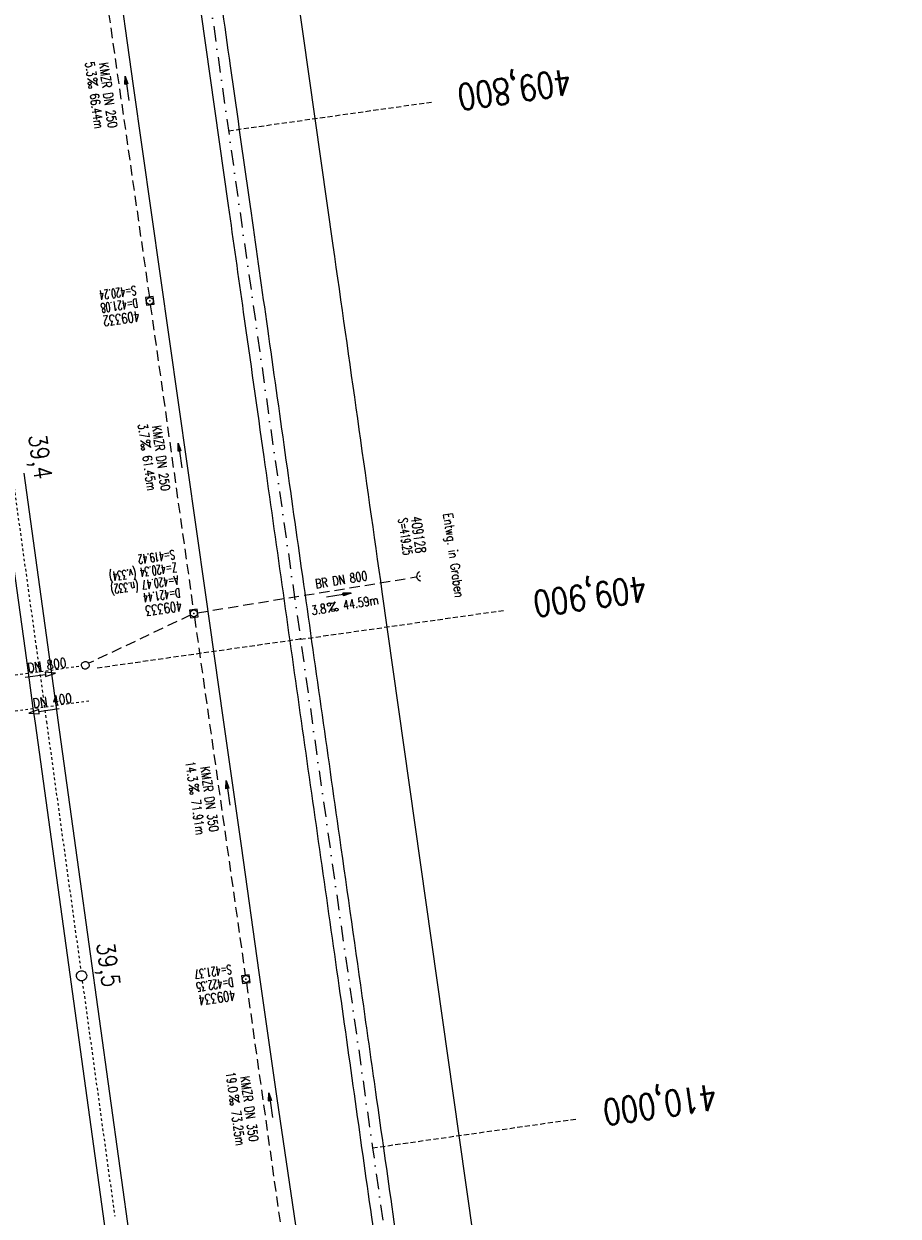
# Model space of a CAD drawing. Extents: x 446457 to 447032, y 444506 to 445688.
# Tile 30 of 43: x 446660 to 446830, y 445204 to 445436. Entities that reach past the tile are written whole.
import ezdxf
from ezdxf.enums import TextEntityAlignment as Align

# ---------------------------------------------------------------- set-up
doc = ezdxf.new("R2010")
doc.units = 0
doc.header["$LTSCALE"] = 2
doc.header["$MEASUREMENT"] = 0
for name, pattern in [('ACAD_ISO10W100W', [0.5, 0.25, -0.25]), ('AUSGEZOGEN', [0]), ('GESTRICH-X2', [1.5, 1, -0.5]), ('GESTRICHELT', [0.75, 0.5, -0.25]), ('STRICHLINIEX2', [0.5, 0.25, -0.25]), ('STRICHPT-X3', [3, 1.5, -0.75, 0, -0.75])]:
    doc.linetypes.add(name, pattern=pattern)
doc.layers.get('0').update_dxf_attribs({"linetype": 'AUSGEZOGEN'})
for name, color, linetype in [('ACHSE', 250, 'STRICHPT-X3'), ('Bahnachse', 7, 'CONTINUOUS'), ('Durchlässe', 15, 'CONTINUOUS'), ('FBR', 8, 'CONTINUOUS'), ('Gleisachse', 7, 'CONTINUOUS'), ('HEKTOM', 250, 'GESTRICHELT'), ('KANAL', 7, 'GESTRICH-X2'), ('PFEIL', 7, 'CONTINUOUS'), ('SCHACHTNR', 6, 'CONTINUOUS'), ('SCHRIFT', 7, 'AUSGEZOGEN'), ('SCHSYMBOL', 7, 'AUSGEZOGEN'), ('TEXTO', 4, 'CONTINUOUS'), ('TEXTU', 4, 'CONTINUOUS')]:
    doc.layers.add(name, color=color, linetype=linetype)
doc.styles.add('ROMANS', font='romans.shx', dxfattribs={"width": 0.8})

# ---------------------------------------------------------------- blocks, each defined once
blk = doc.blocks.new('PROM')
blk.add_line((1.57, 1.82), (0.02, 0.02))
for centre, radius in [((0.32, 1.51), 0.317), ((0.94, 0.29), 0.283), ((1.64, 0.29), 0.283)]:
    blk.add_circle(centre, radius)
blk.add_arc((0.99, 2.68), 1.03, 239.1414, 303.3549)
blk = doc.blocks.new('PFEIL2')
at = {"color": 0}
for p, q in [((0.88, 0), (-2.4, -0.01)), ((0.88, -0.27), (0.88, 0.28)), ((0.88, 0.28), (2.43, 0.01)), ((0.91, 0.27), (0.88, 0.26)), ((0.97, 0.26), (0.88, 0.25)), ((1.02, 0.25), (0.88, 0.23)), ((1.07, 0.24), (0.88, 0.21)), ((1.13, 0.23), (0.88, 0.19)), ((1.18, 0.22), (0.88, 0.17)), ((1.24, 0.21), (0.88, 0.15)), ((1.29, 0.21), (0.88, 0.14)), ((1.34, 0.2), (0.88, 0.12)), ((1.4, 0.19), (0.88, 0.1)), ((1.45, 0.18), (0.88, 0.08)), ((1.51, 0.17), (0.88, 0.06)), ((1.56, 0.16), (0.88, 0.04)), ((1.61, 0.15), (0.88, 0.02)), ((1.67, 0.14), (0.88, 0.01)), ((1.72, 0.13), (0.88, -0.01)), ((1.78, 0.12), (0.88, -0.03)), ((1.83, 0.11), (0.88, -0.05)), ((1.88, 0.1), (0.88, -0.07)), ((1.94, 0.09), (0.88, -0.09)), ((2.05, 0.08), (0.88, -0.12)), ((1.99, 0.08), (0.88, -0.11)), ((2.1, 0.07), (0.88, -0.14)), ((2.15, 0.06), (0.88, -0.16)), ((2.21, 0.05), (0.88, -0.18)), ((2.26, 0.04), (0.88, -0.2)), ((2.32, 0.03), (0.88, -0.22)), ((2.37, 0.02), (0.88, -0.23)), ((2.42, 0.01), (0.88, -0.25)), ((2.43, 0.01), (0.88, -0.27))]:
    blk.add_line(p, q, dxfattribs=at)
blk = doc.blocks.new('20')
blk.add_lwpolyline([(-0.75, -0.75), (0.75, -0.75), (0.75, 0.75), (-0.75, 0.75)], close=True)
blk.add_circle((0, 0), 0.676)
blk.add_point((0, 0))
blk = doc.blocks.new('40')
at = {"color": 0}
blk.add_arc((0.02, 0.31), 0.91, 192.5363, 347.4637, dxfattribs=at)
blk.add_point((0, 0), dxfattribs=at)

msp = doc.modelspace()

# ---------------------------------------------------------------- linework, layer by layer
at = {"layer": 'ACHSE', "flags": 128}
msp.add_lwpolyline([(446665.21, 445659.01), (446678.54, 445564.9), (446689.24, 445489.45), (446703.27, 445390.44), (446727.83, 445217.17), (446745.37, 445093.41), (446759.4, 444994.4), (446773.44, 444895.39), (446790.98, 444771.62), (446798.52, 444718.41), (446808.52, 444647.86), (446822.55, 444548.85), (446824.48, 444535.24)], dxfattribs=at)
at = {"layer": 'Bahnachse', "linetype": 'ACAD_ISO10W100W'}
for p, q in [((446657.57, 445348.7), (446662.28, 445314.77)), ((446662.28, 445314.77), (446662.76, 445311.29)), ((446662.76, 445311.29), (446664.3, 445300.14)), ((446664.3, 445300.14), (446671, 445251.62)), ((446671.27, 445249.64), (446677.59, 445203.86))]:
    msp.add_line(p, q, dxfattribs=at)
at = {"layer": 'Bahnachse', "linetype": 'Continuous'}
msp.add_ellipse((446671.14, 445250.64), major_axis=(0.707, 0.707), ratio=1, start_param=4.066813, end_param=10.349998, dxfattribs=at)
at = {"layer": 'Durchlässe', "linetype": 'STRICHLINIEX2'}
for p, q in [((446650.28, 445308.13), (446671.13, 445311.01)), ((446672.58, 445304.14), (446650.86, 445301.14))]:
    msp.add_line(p, q, dxfattribs=at)
at = {"layer": 'Durchlässe', "linetype": 'Continuous'}
for p, q in [((446666.07, 445309.61), (446664.03, 445309.75)), ((446664.03, 445309.75), (446664.08, 445309.35)), ((446660.12, 445308.83), (446664.08, 445309.35)), ((446664.08, 445309.35), (446664.13, 445308.95)), ((446664.13, 445308.95), (446666.07, 445309.61)), ((446662.78, 445302.48), (446660.85, 445301.8)), ((446660.85, 445301.8), (446662.89, 445301.68)), ((446662.89, 445301.68), (446662.78, 445302.48)), ((446666.79, 445302.64), (446662.83, 445302.08))]:
    msp.add_line(p, q, dxfattribs=at)
msp.add_ellipse((446671.87, 445311.11), major_axis=(0.53, 0.53), ratio=1, start_param=4.066813, end_param=10.349998, dxfattribs=at)
at = {"layer": 'FBR'}
for points in [[(446685.67, 445499.68, 0.000084), (446690.29, 445466.91, 0.000171), (446692.59, 445450.71), (446699.7, 445400.65, -0.000017), (446702.65, 445379.85, -0.000012), (446706.64, 445351.68, -0.000142), (446710.16, 445326.77, 0.000095), (446713.69, 445301.85, 0.000489), (446717.26, 445276.8, -0.000535), (446720.83, 445251.74, -0.000318), (446724.22, 445227.7, 0.000352), (446727.61, 445203.66, 0.000005), (446731.55, 445175.83, 0.000006), (446734.44, 445155.44, 0.000005), (446738.34, 445127.87, 0.000006), (446741.35, 445106.67, 0.000262)], [(446680.59, 445565.19), (446686.23, 445525.58, -0.000461), (446689.72, 445500.85, 0.000412), (446693.21, 445476.12, 0.000274), (446696.65, 445451.98, -0.000308), (446700.09, 445427.83, -0.000041), (446704.16, 445399.13, -0.000053), (446707.34, 445376.68, -0.000068), (446710.75, 445352.56, 0.000201), (446714.16, 445328.44, 0.000066), (446717.77, 445303.04, -0.000029), (446721.37, 445277.64, -0.000013), (446726.04, 445244.73, -0.000025), (446728.41, 445227.99, -0.000188), (446731.78, 445204.22, 0.000116), (446735.14, 445180.44, 0.000098)], [(446695.38, 445567.29, -0.000001), (446701.12, 445526.78, -0.000001), (446706.07, 445491.84), (446720.1, 445392.83, 0.000001), (446729.65, 445325.44, 0), (446744.66, 445219.56)], [(446757.1, 445025.34, 0.000008), (446763.02, 444983.7, 0.000035)], [(446744.66, 445219.56), (446755.94, 445140, -0.000002), (446762.2, 445095.79), (446776.24, 444996.78), (446790.27, 444897.77, -0.000001), (446799.04, 444835.89, 0.000001), (446807.81, 444774.01, 0.000002), (446815.35, 444720.8, 0.000002)]]:
    msp.add_lwpolyline(points, format="xyb", dxfattribs=at)
at = {"layer": 'FBR', "flags": 128}
for points in [[(446661.58, 445562.5), (446663.73, 445547.37), (446667.18, 445522.9), (446670.71, 445497.89), (446674.23, 445473.26), (446677.72, 445448.66), (446681.22, 445423.94), (446684.71, 445399.27), (446688.21, 445374.6)], [(446688.21, 445374.6), (446691.72, 445349.92), (446695.2, 445325.29), (446698.73, 445300.51), (446702.22, 445275.94), (446705.67, 445251.31), (446709.16, 445226.75), (446712.82, 445202.12), (446716.17, 445177.37), (446719.66, 445152.81), (446723.14, 445128.06), (446726.62, 445103.38), (446730.14, 445078.74), (446733.64, 445053.99), (446737.12, 445029.41), (446740.62, 445004.74), (446744.07, 444980.36), (446747.58, 444955.64), (446751.09, 444930.99)]]:
    msp.add_lwpolyline(points, dxfattribs=at)
at = {"layer": 'Gleisachse', "linetype": 'Continuous'}
for p, q in [((446655.4, 445348.15), (446660.05, 445314.46)), ((446659.89, 445348.54), (446664.51, 445315.09)), ((446660.05, 445314.46), (446660.7, 445309.73)), ((446664.51, 445315.09), (446666.12, 445303.37)), ((446660.7, 445309.73), (446661.67, 445302.74)), ((446666.12, 445303.37), (446666.53, 445300.45)), ((446661.67, 445302.74), (446662.07, 445299.83)), ((446666.53, 445300.45), (446681.53, 445191.79)), ((446662.07, 445299.83), (446677.07, 445191.17))]:
    msp.add_line(p, q, dxfattribs=at)
at = {"layer": 'HEKTOM'}
for p, q in [((446699.75, 445415.19), (446739.34, 445420.78)), ((446713.78, 445316.19), (446753.37, 445321.81)), ((446713.78, 445316.19), (446674.19, 445310.56)), ((446727.81, 445217.16), (446767.44, 445222.78))]:
    msp.add_line(p, q, dxfattribs=at)
at = {"layer": 'KANAL'}
for p, q in [((446675.12, 445447.09), (446684.34, 445382.81)), ((446684.53, 445381.31), (446692.91, 445321.97)), ((446693.75, 445321.34), (446736.28, 445328.31)), ((446692.4, 445320.92), (446672.55, 445311.5)), ((446693.12, 445320.47), (446703.03, 445250.75)), ((446703.25, 445249.28), (446713.25, 445178.22))]:
    msp.add_line(p, q, dxfattribs=at)

# ---------------------------------------------------------------- block references
at = {"layer": 'PFEIL'}
for p, rotation in [((446679.99, 445423.43), 98.16290000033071), ((446690.33, 445351.95), 98.01660000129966), ((446721.24, 445324.77), 9.332400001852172), ((446699.66, 445286.25), 98.1080999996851), ((446707.97, 445225.47), 97.99610000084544)]:
    msp.add_blockref('PFEIL2', p, dxfattribs=dict(at, rotation=rotation))
at = {"layer": 'SCHSYMBOL', "rotation": 278.0671000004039}
for name, p in [('20', (446684.44, 445382.06)), ('40', (446737.01, 445328.44)), ('20', (446693.01, 445321.21)), ('20', (446703.15, 445250.02))]:
    msp.add_blockref(name, p, dxfattribs=at)
at = {"layer": 'TEXTU'}
for p, rotation in [((446672.29, 445425.29), 278.1629000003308), ((446682.58, 445354.82), 278.0166000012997), ((446719.26, 445321.4), 9.332400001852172), ((446692.03, 445287.81), 278.1080999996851), ((446699.88, 445227.3), 277.9961000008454)]:
    msp.add_blockref('PROM', p, dxfattribs=dict(at, rotation=rotation))

# ---------------------------------------------------------------- texts
at = {"layer": 'Bahnachse', "linetype": 'Continuous', "style": 'ROMANS'}
for s, oblique, width, p in [('39,4', 360, 0.8337, (446660.78, 445355.83)), ('39,5', 0, 0.8334, (446674.02, 445256.91))]:
    msp.add_text(s, height=3.5, rotation=278.0112, dxfattribs=dict(at, oblique=oblique, width=width)).set_placement(p)
at = {"layer": 'Durchlässe', "linetype": 'Continuous', "style": 'ROMANS', "oblique": 360, "width": 0.8337}
for s, p in [('DN 800', (446660.72, 445309.71)), ('DN 400', (446661.79, 445302.82))]:
    msp.add_text(s, height=1.8, rotation=8.1012, dxfattribs=at).set_placement(p)
at = {"layer": 'HEKTOM', "style": 'ROMANS', "width": 0.8}
for s, p in [('409,800', (446766.18, 445427.23)), ('409,900', (446780.9, 445328.57)), ('410,000', (446794.5, 445229.58))]:
    msp.add_text(s, height=5, rotation=188.067, dxfattribs=at).set_placement(p)
at = {"layer": 'SCHACHTNR', "style": 'ROMANS'}
for s, height, rotation, width, p in [('S=420.24', 1.8, 188.067, 0.6, (446681.64, 445385.03)), ('D=421.08', 1.8, 188.067, 0.6, (446681.98, 445382.56)), ('409332', 2, 188.067, 0.7, (446682.32, 445380.09)), ('409128', 2, 278.067, 0.7, (446735.29, 445339.95)), ('S=419.25', 1.8, 278.067, 0.6, (446732.82, 445339.61)), ('S=419.42', 1.8, 188.067, 0.6, (446689.17, 445333.58)), ('Z=420.34 (v.334)', 1.8, 188.067, 0.6, (446689.55, 445331.08)), ('A=420.47 (n.332)', 1.8, 188.067, 0.6, (446689.89, 445328.61)), ('D=421.44', 1.8, 188.067, 0.6, (446690.24, 445326.14)), ('409333', 2, 188.067, 0.7, (446690.58, 445323.67)), ('S=421.37', 1.8, 188.067, 0.6, (446700.22, 445252.84)), ('D=422.35', 1.8, 188.067, 0.6, (446700.59, 445250.34)), ('409334', 2, 188.067, 0.7, (446700.94, 445247.87))]:
    msp.add_text(s, height=height, rotation=rotation, dxfattribs=dict(at, width=width)).set_placement(p)
at = {"layer": 'SCHRIFT', "style": 'ROMANS', "width": 0.8}
msp.add_text('Entwg. in Graben', height=1.8, rotation=278.0671, dxfattribs=at).set_placement((446741.58, 445340.61))
at = {"layer": 'TEXTO', "style": 'ROMANS', "width": 0.75}
for s, rotation, p in [('KMZR DN 250', 278.1629, (446675.43, 445421.99)), ('KMZR DN 250', 278.0166, (446685.75, 445351.32)), ('BR DN 800', 9.3324, (446721.87, 445326.88)), ('KMZR DN 350', 278.1081, (446695.18, 445284.94)), ('KMZR DN 350', 277.9961, (446702.95, 445224.62))]:
    msp.add_text(s, height=1.8, rotation=rotation, dxfattribs=at).set_placement(p, align=Align.CENTER)
at = {"layer": 'TEXTU', "style": 'ROMANS', "width": 0.75}
for s, rotation, p in [('5.3', 278.1629, (446671.84, 445428.48)), ('66.44m', 278.1629, (446672.71, 445422.33)), ('3.7', 278.0166, (446682.12, 445358.03)), ('61.45m', 278.0166, (446682.99, 445351.84)), ('44.59m', 9.3324, (446722.22, 445321.9)), ('3.8', 9.3324, (446716.06, 445320.87)), ('14.3', 278.1081, (446691.38, 445292.33)), ('71.91m', 278.1081, (446692.47, 445284.83)), ('19.0', 277.9961, (446699.25, 445231.82)), ('73.25m', 277.9961, (446700.28, 445224.32))]:
    msp.add_text(s, height=1.8, rotation=rotation, dxfattribs=at).set_placement(p)

doc.saveas('drawing.dxf')
